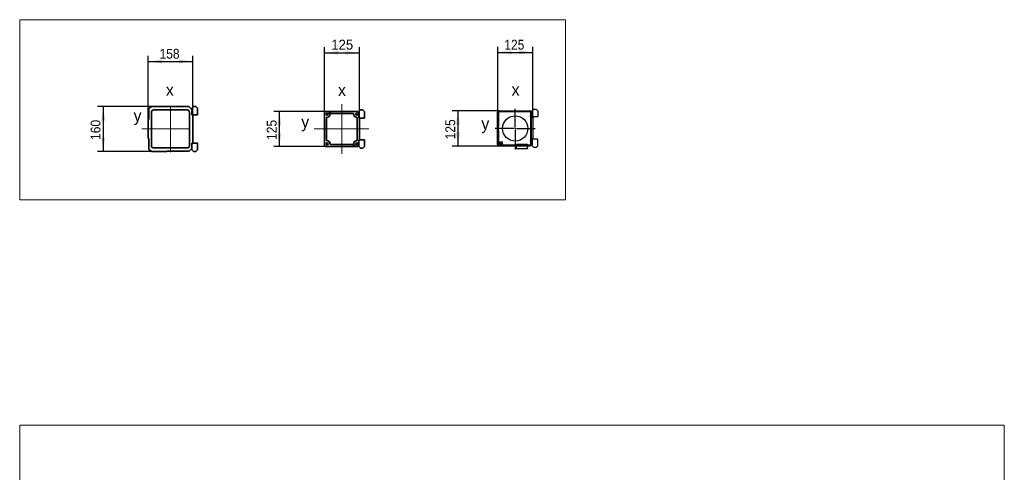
# Model space of a CAD drawing. Header units: millimetres. Extents: x 21 to 401, y 28 to 281.
# Tile 9 of 9: x 226 to 401, y 185 to 265. Entities that reach past the tile are written whole.
import ezdxf

# ---------------------------------------------------------------- set-up
doc = ezdxf.new("R2010")
doc.units = ezdxf.units.MM
doc.linetypes.add('SLD-Durchgehend', pattern=[0])
doc.linetypes.add('SLD-Punktstrich', pattern=[19.05, 15.24, -1.27, 1.27, -1.27])
doc.layers.add('KOPF', color=7, linetype='SLD-Durchgehend')
doc.styles.add('SLDTEXTSTYLE1', font='Gill Sans MT Pro Medium')
doc.styles.add('SLDTEXTSTYLE2', font='GIL_____.TTF')
doc.styles.add('SLDTEXTSTYLE3', font='GOTHIC.TTF', dxfattribs={"width": 0.913})
doc.dimstyles.new('SLDDIMSTYLE10', dxfattribs={"dimtxt": 1.75, "dimasz": 2.5, "dimexe": 0, "dimexo": 0.0625, "dimgap": 0.4375, "dimtad": 1, "dimlfac": 20, "dimrnd": 1e-09, "dimzin": 12, "dimdsep": 46, "dimtxsty": 'SLDTEXTSTYLE3', "dimsah": 1, "dimcen": 0.09, "dimadec": 0, "dimazin": 3, "dimtfac": 1, "dimtofl": 0, "dimtmove": 0, "dimatfit": 3, "dimfxl": 1, "dimfrac": 2, "dimtolj": 1, "dimtzin": 12, "dimarcsym": 0})
doc.dimstyles.new('SLDDIMSTYLE14', dxfattribs={"dimtxt": 1.75, "dimasz": 2.5, "dimexe": 0, "dimexo": 0.0625, "dimgap": 0.4375, "dimtad": 1, "dimlfac": 20, "dimrnd": 1e-09, "dimzin": 12, "dimdsep": 46, "dimtxsty": 'SLDTEXTSTYLE2', "dimsah": 1, "dimcen": 0.09, "dimadec": 0, "dimazin": 3, "dimtfac": 1, "dimtofl": 0, "dimtmove": 0, "dimatfit": 3, "dimfxl": 1, "dimfrac": 2, "dimtolj": 1, "dimtzin": 12, "dimarcsym": 0})

# ---------------------------------------------------------------- blocks, each defined once
blk = doc.blocks.new('_D_58')
at = {"layer": 'KOPF'}
for p, q in [((249.43, 249.91), (239.58, 249.91)), ((240.58, 249.91), (240.58, 241.91)), ((249.43, 241.91), (239.58, 241.91))]:
    blk.add_line(p, q, dxfattribs=at)
for points in [[(240.58, 249.91), (240.23, 247.41), (240.93, 247.41)], [(240.58, 241.91), (240.93, 244.41), (240.23, 244.41)]]:
    blk.add_solid(points, dxfattribs=at)
at = {"layer": 'KOPF', "insert": (238.34, 243.97), "char_height": 1.75, "attachment_point": 1, "rotation": 90, "style": 'SLDTEXTSTYLE3'}
blk.add_mtext('160', dxfattribs=at)
blk = doc.blocks.new('_D_59')
at = {"layer": 'KOPF'}
for p, q in [((248.58, 247.61), (248.58, 258.91)), ((248.58, 257.91), (256.48, 257.91)), ((256.48, 248.41), (256.48, 258.91))]:
    blk.add_line(p, q, dxfattribs=at)
for points in [[(248.58, 257.91), (251.08, 257.56), (251.08, 258.26)], [(256.48, 257.91), (253.98, 258.26), (253.98, 257.56)]]:
    blk.add_solid(points, dxfattribs=at)
at = {"layer": 'KOPF', "insert": (250.59, 260.15), "char_height": 1.75, "attachment_point": 1, "style": 'SLDTEXTSTYLE3'}
blk.add_mtext('158', dxfattribs=at)
blk = doc.blocks.new('_D_60')
at = {"layer": 'KOPF'}
for p, q in [((279.89, 248.84), (279.89, 260.44)), ((279.89, 259.44), (286.14, 259.44)), ((286.14, 247.84), (286.14, 260.44))]:
    blk.add_line(p, q, dxfattribs=at)
for points in [[(279.89, 259.44), (282.39, 259.09), (282.39, 259.79)], [(286.14, 259.44), (283.64, 259.79), (283.64, 259.09)]]:
    blk.add_solid(points, dxfattribs=at)
at = {"layer": 'KOPF', "insert": (281.11, 261.77), "char_height": 1.75, "attachment_point": 1, "style": 'SLDTEXTSTYLE2'}
blk.add_mtext('125', dxfattribs=at)
blk = doc.blocks.new('_D_61')
at = {"layer": 'KOPF'}
for p, q in [((280.09, 249.04), (270.89, 249.04)), ((271.89, 242.79), (271.89, 249.04)), ((280.09, 242.79), (270.89, 242.79))]:
    blk.add_line(p, q, dxfattribs=at)
for points in [[(271.89, 249.04), (271.54, 246.54), (272.24, 246.54)], [(271.89, 242.79), (272.24, 245.29), (271.54, 245.29)]]:
    blk.add_solid(points, dxfattribs=at)
at = {"layer": 'KOPF', "insert": (269.65, 243.97), "char_height": 1.75, "attachment_point": 1, "rotation": 90, "style": 'SLDTEXTSTYLE3'}
blk.add_mtext('125', dxfattribs=at)
blk = doc.blocks.new('_D_62')
at = {"layer": 'KOPF'}
for p, q in [((310.69, 248.88), (310.69, 260.52)), ((310.69, 259.52), (316.94, 259.52)), ((316.94, 247.94), (316.94, 260.52))]:
    blk.add_line(p, q, dxfattribs=at)
for points in [[(310.69, 259.52), (313.19, 259.17), (313.19, 259.87)], [(316.94, 259.52), (314.44, 259.87), (314.44, 259.17)]]:
    blk.add_solid(points, dxfattribs=at)
at = {"layer": 'KOPF', "insert": (311.87, 261.76), "char_height": 1.75, "attachment_point": 1, "style": 'SLDTEXTSTYLE3'}
blk.add_mtext('125', dxfattribs=at)
blk = doc.blocks.new('_D_63')
at = {"layer": 'KOPF'}
for p, q in [((310.95, 249.14), (302.62, 249.14)), ((303.62, 249.14), (303.62, 242.89)), ((310.95, 242.89), (302.62, 242.89))]:
    blk.add_line(p, q, dxfattribs=at)
for points in [[(303.62, 249.14), (303.27, 246.64), (303.97, 246.64)], [(303.62, 242.89), (303.97, 245.39), (303.27, 245.39)]]:
    blk.add_solid(points, dxfattribs=at)
at = {"layer": 'KOPF', "insert": (301.39, 244.07), "char_height": 1.75, "attachment_point": 1, "rotation": 90, "style": 'SLDTEXTSTYLE3'}
blk.add_mtext('125', dxfattribs=at)
blk = doc.blocks.new('SW_CENTERMARKSYMBOL_1')
at = {"layer": 'KOPF', "color": 0}
for p, q in [((0, 0.25), (0, 3.49)), ((-0.25, 0), (-3.59, 0)), ((0, 0), (-0.12, 0)), ((0, 0), (0, 0.12)), ((0, 0), (0, -0.12)), ((0, 0), (0.12, 0)), ((0.25, 0), (3.53, 0)), ((0, -0.25), (0, -3.77))]:
    blk.add_line(p, q, dxfattribs=at)

msp = doc.modelspace()

# ---------------------------------------------------------------- linework, layer by layer
at = {"color": 7, "linetype": 'SLD-Durchgehend', "lineweight": 35}
for p, q in [((248.70529, 247.61323), (248.70529, 249.5465)), ((249.15529, 242.93823), (249.15529, 248.88823)), ((249.43029, 249.91323), (255.63029, 249.91323)), ((249.55529, 249.28823), (255.50529, 249.28823)), ((255.82707, 249.89146), (256.35529, 249.36323)), ((255.90529, 248.88823), (255.90529, 242.93823)), ((256.65529, 249.88823), (256.35529, 249.58823)), ((256.35529, 249.58823), (256.35529, 248.41323)), ((256.35529, 249.36323), (256.35529, 248.41323)), ((257.03029, 249.88823), (256.65529, 249.88823)), ((257.33029, 249.58823), (257.03029, 249.88823)), ((257.33029, 248.41323), (257.33029, 249.58823)), ((279.88545, 242.98823), (279.88545, 248.83823)), ((280.08545, 249.03823), (285.81045, 249.03823)), ((281.08545, 248.63823), (284.93545, 248.63823)), ((285.81045, 249.03823), (286.03545, 248.81323)), ((286.03545, 249.01323), (286.33545, 249.31323)), ((286.03545, 248.81323), (286.03545, 249.01323)), ((286.03545, 248.81323), (286.03545, 247.83823)), ((286.33545, 249.31323), (286.71045, 249.31323)), ((286.71045, 249.31323), (287.01045, 249.01323)), ((287.01045, 249.01323), (287.01045, 247.83823)), ((248.58029, 247.61323), (248.70529, 247.61323)), ((248.58029, 244.21323), (248.58029, 247.61323)), ((256.35529, 248.41323), (257.33029, 248.41323)), ((256.35529, 248.41323), (256.48029, 248.41323)), ((256.48029, 248.41323), (256.48029, 243.41323)), ((280.28545, 243.98823), (280.28545, 247.83823)), ((285.73545, 247.83823), (285.73545, 243.98823)), ((286.03545, 247.83823), (286.13545, 247.83823)), ((286.13545, 247.83823), (286.13545, 243.98823)), ((287.01045, 247.83823), (286.13545, 247.83823)), ((248.70529, 244.21323), (248.58029, 244.21323)), ((248.70529, 242.27996), (248.70529, 244.21323)), ((256.35529, 243.41323), (256.35529, 242.23823)), ((257.33029, 243.41323), (256.35529, 243.41323)), ((256.48029, 243.41323), (256.35529, 243.41323)), ((256.35529, 243.41323), (256.35529, 242.46323)), ((257.33029, 242.23823), (257.33029, 243.41323)), ((286.13545, 243.98823), (286.03545, 243.98823)), ((286.03545, 243.98823), (286.03545, 243.01323)), ((286.13545, 243.98823), (287.01045, 243.98823)), ((287.01045, 243.98823), (287.01045, 242.81323)), ((251.85529, 241.91323), (249.43029, 241.91323)), ((255.50529, 242.53823), (249.55529, 242.53823)), ((251.93029, 241.98823), (251.85529, 241.91323)), ((255.88029, 241.98823), (251.93029, 241.98823)), ((256.35529, 242.46323), (255.88029, 241.98823)), ((256.35529, 242.23823), (256.65529, 241.93823)), ((256.65529, 241.93823), (257.03029, 241.93823)), ((257.03029, 241.93823), (257.33029, 242.23823)), ((285.81045, 242.78823), (280.08545, 242.78823)), ((284.93545, 243.18823), (281.08545, 243.18823)), ((286.03545, 243.01323), (285.81045, 242.78823)), ((286.03545, 242.81323), (286.03545, 243.01323)), ((286.33545, 242.51323), (286.03545, 242.81323)), ((286.71045, 242.51323), (286.33545, 242.51323)), ((287.01045, 242.81323), (286.71045, 242.51323))]:
    msp.add_line(p, q, dxfattribs=at)
for centre, radius in [((280.38545, 248.53823), 0.17), ((280.88545, 248.83823), 0.125), ((285.63545, 248.53823), 0.17), ((280.38545, 243.28823), 0.17), ((285.63545, 243.28823), 0.17), ((285.13545, 242.98823), 0.125)]:
    msp.add_circle(centre, radius, dxfattribs=at)
for centre, radius, start, end in [((249.43029, 249.01323), 0.9, 90, 143.6639425), ((249.55529, 248.88823), 0.4, 90, 180), ((255.50529, 248.88823), 0.4, 0, 90), ((255.63029, 249.01323), 0.9, 77.3709205, 90), ((280.08545, 248.83823), 0.2, 90, 180), ((281.08545, 248.43823), 0.2, 90, 180), ((284.93545, 248.43823), 0.2, 0, 90), ((280.48545, 247.83823), 0.2, 90, 180), ((280.48545, 248.43823), 0.4, 270, 0), ((285.53545, 248.43823), 0.4, 180, 270), ((285.53545, 247.83823), 0.2, 0, 90), ((280.48545, 243.98823), 0.2, 180, 270), ((280.48545, 243.38823), 0.4, 0, 90), ((281.08545, 243.38823), 0.2, 180, 270), ((284.93545, 243.38823), 0.2, 270, 0), ((285.53545, 243.38823), 0.4, 90, 180), ((285.53545, 243.98823), 0.2, 270, 0), ((249.43029, 242.81323), 0.9, 216.3360575, 270), ((249.55529, 242.93823), 0.4, 180, 270), ((255.50529, 242.93823), 0.4, 270, 0), ((280.08545, 242.98823), 0.2, 180, 270)]:
    msp.add_arc(centre, radius, start, end, dxfattribs=at)
at = {"layer": 'KOPF', "lineweight": 18}
for p, q in [((225.73608, 265.32761), (322.73608, 265.32761)), ((225.73608, 265.32761), (225.73608, 233.32761)), ((322.73608, 265.32761), (322.73608, 233.32761)), ((225.73608, 233.32761), (322.73608, 233.32761)), ((225.73608, 193.32761), (400.73608, 193.32761)), ((225.73608, 193.32761), (225.73608, 28.32761)), ((400.73608, 193.32761), (400.73608, 28.32761))]:
    msp.add_line(p, q, dxfattribs=at)
at = {"layer": 'KOPF', "linetype": 'SLD-Punktstrich', "lineweight": 18, "ltscale": 2.5}
for p, q in [((283.01045, 250.33823), (283.01045, 241.48823)), ((252.53029, 241.81323), (252.53029, 250.01323)), ((247.43029, 245.91323), (255.74279, 245.91323)), ((278.08545, 245.91323), (287.81045, 245.91323))]:
    msp.add_line(p, q, dxfattribs=at)
at = {"layer": 'KOPF', "color": 179, "linetype": 'SLD-Durchgehend', "lineweight": 25}
for p, q in [((310.68603, 243.14823), (310.68603, 248.87823)), ((310.81103, 243.14823), (310.81103, 248.87823)), ((310.83603, 248.73823), (310.83603, 246.41323)), ((310.94603, 249.13823), (316.37603, 249.13823)), ((310.94603, 249.01323), (316.37603, 249.01323)), ((316.36103, 248.98823), (311.08603, 248.98823)), ((311.56103, 248.98823), (311.56103, 249.01323)), ((311.78603, 248.98823), (311.78603, 249.01323)), ((312.01103, 248.98823), (312.01103, 249.01323)), ((312.23603, 248.98823), (312.23603, 249.01323)), ((314.85603, 248.98823), (314.85603, 249.01323)), ((315.08103, 248.98823), (315.08103, 249.01323)), ((315.28603, 248.98823), (315.28603, 249.01323)), ((315.51103, 248.98823), (315.51103, 249.01323)), ((315.73603, 248.98823), (315.73603, 249.01323)), ((315.88603, 249.01323), (315.88603, 248.98823)), ((316.51103, 248.87823), (316.51103, 248.28823)), ((316.63603, 249.01323), (316.59823, 249.01323)), ((316.63603, 249.11323), (316.83603, 248.91323)), ((316.63603, 249.11323), (316.63603, 242.91323)), ((316.63603, 248.87823), (316.63603, 248.28823)), ((317.13603, 249.41323), (316.83603, 249.11323)), ((316.83603, 249.11323), (316.83603, 248.91323)), ((316.83603, 248.91323), (316.83603, 247.94823)), ((317.13603, 249.41323), (317.51103, 249.41323)), ((317.81103, 249.11323), (317.51103, 249.41323)), ((317.81103, 249.11323), (317.81103, 248.10698)), ((310.83603, 248.36323), (310.81103, 248.36323)), ((310.83603, 248.13823), (310.81103, 248.13823)), ((310.83603, 247.91323), (310.81103, 247.91323)), ((316.51103, 248.13823), (316.51103, 248.28823)), ((316.63603, 248.13823), (316.51103, 248.13823)), ((316.61103, 243.88823), (316.61103, 248.13823)), ((316.83603, 248.10698), (317.81103, 248.10698)), ((316.84603, 247.93823), (316.93603, 247.93823)), ((316.93603, 247.93823), (316.93603, 244.08823)), ((310.83603, 245.61323), (310.83603, 243.28823)), ((310.83603, 244.86323), (310.81103, 244.86323)), ((310.83603, 244.63823), (310.81103, 244.63823)), ((310.83603, 244.41323), (310.81103, 244.41323)), ((310.83603, 243.76323), (310.81103, 243.76323)), ((311.07353, 243.65323), (311.07353, 243.27073)), ((311.07353, 243.65323), (311.52353, 243.65323)), ((311.07353, 243.27073), (311.07353, 243.01323)), ((311.18603, 243.27073), (311.07353, 243.27073)), ((311.29853, 243.27073), (311.18603, 243.27073)), ((311.29853, 243.27073), (311.29853, 243.01323)), ((311.41103, 243.27073), (311.29853, 243.27073)), ((311.52353, 243.27073), (311.41103, 243.27073)), ((311.52353, 243.27073), (311.52353, 243.65323)), ((311.52353, 243.27073), (311.52353, 243.01323)), ((316.51103, 243.88823), (316.63603, 243.88823)), ((316.51103, 243.73823), (316.51103, 243.88823)), ((316.51103, 243.73823), (316.51103, 243.14823)), ((316.63603, 243.73823), (316.63603, 243.14823)), ((316.86103, 244.08823), (316.83603, 244.06323)), ((316.83603, 244.07823), (316.83603, 243.11323)), ((316.93603, 244.08823), (316.84603, 244.08823)), ((317.78603, 244.08823), (316.93603, 244.08823)), ((317.81103, 244.06323), (317.78603, 244.08823)), ((317.81103, 242.91323), (317.81103, 244.06323)), ((316.37603, 243.01323), (310.94603, 243.01323)), ((316.37603, 242.88823), (310.94603, 242.88823)), ((311.52353, 243.03823), (314.01103, 243.03823)), ((311.56103, 243.01323), (311.56103, 243.03823)), ((314.01103, 243.01323), (314.01103, 243.16323)), ((316.01103, 243.16323), (314.01103, 243.16323)), ((314.01103, 242.41323), (314.01103, 242.88823)), ((316.01103, 242.41323), (314.01103, 242.41323)), ((316.01103, 243.01323), (316.01103, 243.16323)), ((316.01103, 243.03823), (316.36103, 243.03823)), ((316.01103, 242.41323), (316.01103, 242.88823)), ((316.59823, 243.01323), (316.63603, 243.01323)), ((316.83603, 243.11323), (316.63603, 242.91323)), ((316.83603, 242.91323), (316.83603, 243.11323)), ((316.83603, 242.91323), (317.13603, 242.61323)), ((317.51103, 242.61323), (317.13603, 242.61323)), ((317.51103, 242.61323), (317.81103, 242.91323))]:
    msp.add_line(p, q, dxfattribs=at)
msp.add_circle((313.81103, 246.01323), 2.25, dxfattribs=at)
for centre, radius, start, end in [((310.94603, 248.87823), 0.26, 90, 180), ((310.94603, 248.87823), 0.135, 90, 180), ((311.08603, 248.73823), 0.25, 90, 180), ((316.36103, 248.73823), 0.25, 59.459465, 90), ((316.37603, 248.87823), 0.26, 0, 90), ((316.37603, 248.87823), 0.135, 0, 90), ((316.84603, 247.94823), 0.01, 180, 270), ((310.81103, 246.41323), 0.025, 270, 0), ((310.81103, 245.61323), 0.025, 0, 90), ((311.08603, 243.28823), 0.25, 180, 267.134016), ((316.84603, 244.07823), 0.01, 90, 180), ((310.94603, 243.14823), 0.26, 180, 270), ((310.94603, 243.14823), 0.135, 180, 270), ((316.36103, 243.28823), 0.25, 270, 300.540535), ((316.37603, 243.14823), 0.135, 270, 0), ((316.37603, 243.14823), 0.26, 270, 0)]:
    msp.add_arc(centre, radius, start, end, dxfattribs=at)

# ---------------------------------------------------------------- block references
at = {"layer": 'KOPF'}
msp.add_blockref('SW_CENTERMARKSYMBOL_1', (313.81103, 246.01323), dxfattribs=at)

# ---------------------------------------------------------------- texts
at = {"layer": 'KOPF', "char_height": 2.11667, "attachment_point": 1, "style": 'SLDTEXTSTYLE1'}
for s, insert in [('x', (251.716, 253.92195)), ('x', (282.3049, 253.87749)), ('x', (313.16499, 253.95829)), ('y', (245.97332, 249.36617)), ('y', (275.77322, 248.24757)), ('y', (307.78531, 247.9156))]:
    msp.add_mtext(s, dxfattribs=dict(at, insert=insert))

# ---------------------------------------------------------------- dimensions: what is measured, and where the dimension line sits
at = {"layer": 'KOPF'}
for base, p1, p2, dimstyle, picture, middle in [((286.13545, 259.43823), (279.88545, 248.83823), (286.13545, 247.83823), 'SLDDIMSTYLE14', '_D_60', (283.01045, 259.43823)), ((316.93603, 259.52057), (310.68603, 248.87823), (316.93603, 247.93823), 'SLDDIMSTYLE10', '_D_62', (313.81103, 259.52057)), ((256.48029, 257.91323), (248.58029, 247.61323), (256.48029, 248.41323), 'SLDDIMSTYLE10', '_D_59', (252.53029, 257.91323))]:
    dim = msp.add_linear_dim(base=base, p1=p1, p2=p2, dimstyle=dimstyle, dxfattribs=at)
    dim.commit()
    dim.dimension.update_dxf_attribs({"geometry": picture, "text_midpoint": middle, "dimtype": 160})
for base, p1, p2, picture, middle in [((240.58029, 241.91323), (249.43029, 249.91323), (249.43029, 241.91323), '_D_58', (240.58029, 245.91323)), ((271.88545, 249.03823), (280.08545, 242.78823), (280.08545, 249.03823), '_D_61', (271.88545, 245.91323)), ((303.62449, 242.88823), (310.94603, 249.13823), (310.94603, 242.88823), '_D_63', (303.62449, 246.01323))]:
    dim = msp.add_linear_dim(base=base, p1=p1, p2=p2, angle=90, dimstyle='SLDDIMSTYLE10', dxfattribs=at)
    dim.commit()
    dim.dimension.update_dxf_attribs({"geometry": picture, "text_midpoint": middle, "dimtype": 160})

doc.saveas('drawing.dxf')
